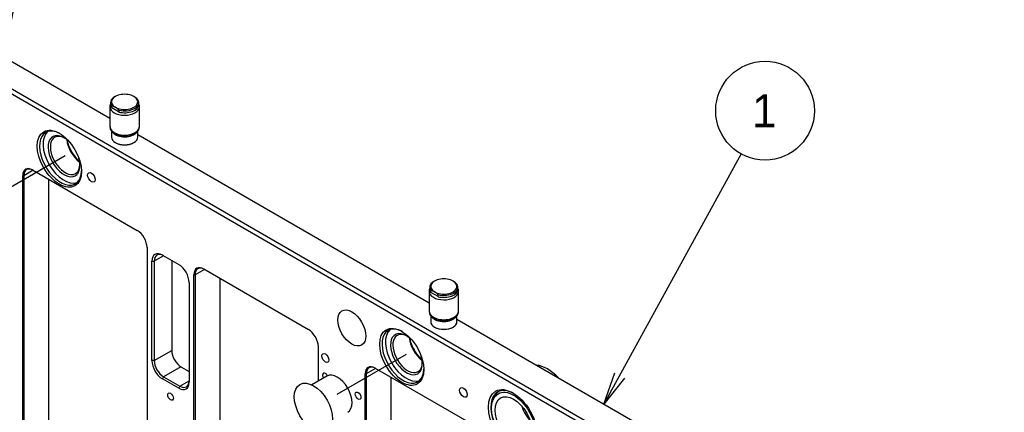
# Model space of a CAD drawing. Extents: x 0 to 826, y -21 to 621.
# Tile 6 of 18: x 144 to 294, y 418 to 478. Entities that reach past the tile are written whole.
import ezdxf
from ezdxf.enums import TextEntityAlignment as Align
from ezdxf.lldxf.tags import DXFTag

# ---------------------------------------------------------------- set-up
doc = ezdxf.new("R2010")
doc.units = 0
for name, color, linetype in [('DEFAULT', 7, 'CONTINUOUS'), ('DV1_デフォルト', 7, 'CONTINUOUS'), ('MKA-275630B', 7, 'CONTINUOUS'), ('MKE-247032A', 7, 'CONTINUOUS'), ('MKE-247033A', 7, 'CONTINUOUS'), ('MPX-247034A', 7, 'CONTINUOUS'), ('YBB-020348_PART_', 7, 'CONTINUOUS'), ('YEE-020314-1', 7, 'CONTINUOUS')]:
    doc.layers.add(name, color=color, linetype=linetype)
doc.styles.add('SEACAD_ARIAL_TTF', font='txt')
tags = doc.linetypes.add('CENTER2', pattern=[28.575, 19.05, -3.175, 3.175, -3.175]).pattern_tags.tags
tags[10:11] = [DXFTag(74, 4), DXFTag(75, 0), DXFTag(340, '0'), DXFTag(46, 0.0), DXFTag(50, 0.0), DXFTag(44, 0.0), DXFTag(45, 0.0)]
tags[8:9] = [DXFTag(74, 4), DXFTag(75, 0), DXFTag(340, '0'), DXFTag(46, 0.0), DXFTag(50, 0.0), DXFTag(44, 0.0), DXFTag(45, 0.0)]
tags[6:7] = [DXFTag(74, 4), DXFTag(75, 0), DXFTag(340, '0'), DXFTag(46, 0.0), DXFTag(50, 0.0), DXFTag(44, 0.0), DXFTag(45, 0.0)]
tags[4:5] = [DXFTag(74, 4), DXFTag(75, 0), DXFTag(340, '0'), DXFTag(46, 0.0), DXFTag(50, 0.0), DXFTag(44, 0.0), DXFTag(45, 0.0)]

# ---------------------------------------------------------------- blocks, each defined once
blk = doc.blocks.new('SEANNOT_GROUP')
at = {"layer": 'DEFAULT', "color": 7, "linetype": 'CONTINUOUS'}
for points in [[(254.05, 457.5), (233.16, 419.49)], [(236.3, 423.47), (233.16, 419.49), (234.83, 424.27)]]:
    blk.add_lwpolyline(points, dxfattribs=at)
blk.add_circle((257.66, 464.07), 7.5, dxfattribs=at)
at = {"layer": 'DEFAULT', "color": 7, "linetype": 'CONTINUOUS', "style": 'SEACAD_ARIAL_TTF'}
blk.add_text('1', height=5, dxfattribs=at).set_placement((255.7, 466.57), align=Align.TOP_LEFT)
blk = doc.blocks.new('SEANNOT_GROUP12')
at = {"layer": 'DEFAULT', "color": 7, "linetype": 'CONTINUOUS'}
for points in [[(145.64, 490.97), (137.72, 451.76)], [(139.53, 456.49), (137.72, 451.76), (137.9, 456.82)]]:
    blk.add_lwpolyline(points, dxfattribs=at)
blk.add_circle((147.12, 498.32), 7.5, dxfattribs=at)
at = {"layer": 'DEFAULT', "color": 7, "linetype": 'CONTINUOUS', "style": 'SEACAD_ARIAL_TTF'}
blk.add_text('8', height=5, dxfattribs=at).set_placement((145.16, 500.82), align=Align.TOP_LEFT)
blk = doc.blocks.new('SE1')
at = {"layer": 'DV1_デフォルト', "color": 7, "linetype": 'CENTER2'}
for p, q in [((140.51, 451.1), (151.21, 457.28)), ((192.6, 421.03), (203.12, 427.1))]:
    blk.add_line(p, q, dxfattribs=at)
at = {"layer": 'MKA-275630B', "color": 7, "linetype": 'CONTINUOUS'}
for p, q in [((158.01, 462.87), (108.68, 491.35)), ((385.94, 326.38), (104.79, 488.7)), ((105.15, 489.31), (386.29, 326.99)), ((206.56, 434.84), (162.26, 460.42)), ((144.76, 454.2), (144.94, 454.2)), ((144.76, 402.01), (144.76, 454.2)), ((146.35, 455.02), (144.94, 454.2)), ((144.94, 454.2), (144.94, 401.96)), ((146.26, 455.07), (162.17, 445.89)), ((148.74, 416.93), (148.74, 453.64)), ((163.68, 443.28), (163.68, 395.31)), ((166.18, 442.04), (164.76, 441.23)), ((166, 442.14), (168.48, 440.72)), ((164.41, 426.12), (164.41, 441.23)), ((164.41, 441.23), (164.76, 441.23)), ((164.76, 441.23), (164.76, 426.12)), ((167.42, 441.33), (167.42, 427.65)), ((170.8, 391.19), (170.8, 439.17)), ((170.8, 439.17), (170.98, 439.17)), ((172.39, 439.98), (170.98, 439.17)), ((170.98, 439.17), (170.98, 391.09)), ((172.31, 440.04), (188.22, 430.85)), ((170.07, 437.96), (170.07, 422.85)), ((174.78, 401.89), (174.78, 438.61)), ((284.69, 389.74), (210.81, 432.39)), ((164.76, 426.12), (167.42, 427.65)), ((189.72, 428.25), (189.72, 423.03)), ((164.76, 426.12), (164.41, 426.12)), ((168.83, 425.2), (166.18, 423.67)), ((168.83, 425.2), (170.07, 424.49)), ((197.02, 424.13), (196.85, 424.13)), ((196.85, 376.15), (196.85, 424.13)), ((198.44, 424.95), (197.02, 424.13)), ((197.02, 424.13), (197.02, 376.05)), ((198.35, 425), (214.26, 415.81)), ((166.18, 423.67), (166, 423.36)), ((168.48, 421.94), (166, 423.36)), ((166.18, 423.67), (168.65, 422.24)), ((168.65, 422.24), (170.07, 423.06)), ((200.82, 386.86), (200.82, 423.57)), ((168.65, 422.24), (168.48, 421.94))]:
    blk.add_line(p, q, dxfattribs=at)
for centre, major_axis in [((150.33, 456.77), (2.38, -4.11)), ((155.21, 453.95), (0.405, -0.702)), ((194.81, 431.08), (1.5, -2.6)), ((202.41, 426.69), (2.38, -4.11)), ((190.8, 426.52), (0.375, -0.65)), ((219.32, 416.93), (2.63, -4.55)), ((167.24, 420.67), (-0.307, 0.532)), ((195.77, 420.79), (-0.307, 0.532)), ((211.78, 421.29), (0.405, -0.702))]:
    blk.add_ellipse(centre, major_axis=major_axis, ratio=0.57735, dxfattribs=at)
for centre, major_axis, start_param, end_param in [((150.51, 456.87), (-2.25, 3.9), 0, 3.899586), ((151.04, 457.17), (-2.25, 3.9), 0.118126, 3.023467), ((150.51, 456.87), (-2.25, 3.9), 5.525192, 6.283185), ((151.04, 457.17), (1.71, -2.97), 1.994213, 6.283185), ((151.21, 457.28), (-1.59, 2.75), 0, 3.888357), ((151.21, 457.28), (-1.59, 2.75), 5.536421, 6.283185), ((153.69, 458.7), (1.59, -2.75), 4.046178, 5.3786), ((153.86, 458.81), (-1.71, 2.97), 0.971651, 2.169941), ((154.57, 459.22), (-2.38, 4.11), 1.270017, 1.871576), ((151.04, 457.17), (1.71, -2.97), 0, 1.147379), ((146.26, 453.34), (1.06, -1.84), 2.356194, 3.926991), ((146.35, 453.39), (1, -1.73), 2.356194, 3.926991), ((162.17, 444.15), (-1.06, 1.84), 3.926991, 5.497787), ((166, 440.31), (1.13, -1.95), 2.356194, 3.926991), ((166.18, 440.41), (1, -1.73), 2.356194, 3.926991), ((168.48, 438.88), (-1.13, 1.95), 3.926991, 5.497787), ((172.31, 438.3), (1.06, -1.84), 2.356194, 3.926991), ((172.39, 438.35), (1, -1.73), 2.356194, 3.926991), ((188.22, 429.11), (-1.06, 1.84), 3.926991, 5.497787), ((202.59, 426.8), (-2.25, 3.9), 0, 3.899585), ((203.12, 427.1), (-2.25, 3.9), 0.118126, 3.023467), ((202.59, 426.8), (-2.25, 3.9), 5.525193, 6.283185), ((203.12, 427.1), (1.71, -2.97), 1.994213, 6.283185), ((203.3, 427.2), (-1.59, 2.75), 0, 3.888357), ((203.3, 427.2), (-1.59, 2.75), 5.536421, 6.283185), ((205.77, 428.63), (1.59, -2.75), 4.046178, 5.3786), ((205.95, 428.74), (-1.71, 2.97), 0.971651, 2.169941), ((206.66, 429.14), (-2.38, 4.11), 1.270017, 1.871576), ((168.83, 426.83), (-1, 1.73), 0.785398, 2.356194), ((166, 425.2), (1.13, -1.95), 3.926991, 5.497787), ((166.18, 425.3), (-1, 1.73), 0.785398, 2.356194), ((198.35, 423.26), (1.06, -1.84), 2.356194, 3.926991), ((198.44, 423.32), (1, -1.73), 2.356194, 3.926991), ((203.12, 427.1), (1.71, -2.97), 0, 1.147379), ((190.8, 423.66), (-0.307, 0.532), 0, 1.587903), ((190.8, 423.66), (-0.307, 0.532), 4.685649, 6.283185), ((168.48, 423.77), (-1.13, 1.95), 2.356194, 3.926991), ((168.65, 423.88), (-1, 1.73), 2.356194, 3.926991), ((219.5, 417.03), (-2.5, 4.33), 0, 3.902293), ((219.5, 417.03), (-2.5, 4.33), 5.522485, 6.283185)]:
    blk.add_ellipse(centre, major_axis=major_axis, ratio=0.57735, start_param=start_param, end_param=end_param, dxfattribs=at)
at = {"layer": 'MKE-247032A', "color": 7, "linetype": 'CONTINUOUS'}
blk.add_line((216.43, 420.53), (216.29, 420.19), dxfattribs=at)
for centre, major_axis, start_param, end_param in [((224.56, 419.95), (3, -5.2), 1.951358, 2.761031), ((219.74, 417.17), (2.5, -4.33), 3.188705, 3.562127), ((223.21, 419.17), (2.01, -3.47), 4.37083, 5.053948)]:
    blk.add_ellipse(centre, major_axis=major_axis, ratio=0.57735, start_param=start_param, end_param=end_param, dxfattribs=at)
for major_axis in [(2.38, -4.11), (2.01, -3.47)]:
    blk.add_ellipse((219.43, 416.99), major_axis=major_axis, ratio=0.57735, dxfattribs=at)
at = {"layer": 'MKE-247033A', "color": 7, "linetype": 'CONTINUOUS'}
for p, q in [((158.85, 466.23), (158.74, 466.17)), ((158.11, 465.29), (158.11, 465)), ((158.29, 464.51), (158.29, 464.8)), ((159.41, 463.87), (158.29, 464.51)), ((162.41, 465), (162.41, 465.29)), ((159.41, 463.87), (159.41, 464.15)), ((207.4, 438.2), (207.29, 438.14)), ((206.66, 437.26), (206.66, 436.97)), ((206.84, 436.48), (206.84, 436.77)), ((207.96, 435.84), (206.84, 436.48)), ((207.96, 435.84), (207.96, 436.12)), ((210.96, 436.97), (210.96, 437.26))]:
    blk.add_line(p, q, dxfattribs=at)
for centre, radius, start, end in [((160.26, 463.88), 2.74, 43.9756, 58.9232), ((158.04, 463.22), 1.59, 59.5977, 81.0257), ((157.43, 462.25), 2.74, 43.9756, 58.9232), ((208.81, 435.85), 2.74, 43.9756, 58.9232), ((206.59, 435.19), 1.59, 59.5977, 81.0257), ((205.98, 434.22), 2.74, 43.9756, 58.9232)]:
    blk.add_arc(centre, radius, start, end, dxfattribs=at)
for centre, major_axis, start_param, end_param in [((160.26, 465.29), (2.15, 0), 2.356194, 3.551241), ((160.26, 465.41), (2, 0), 0.785398, 3.926991), ((160.26, 465.41), (-2, 0), 0.785398, 3.926991), ((160.26, 465.29), (-2.15, 0), 1.161148, 3.551241), ((160.26, 465), (2.15, 0), 3.141593, 3.551241), ((160.26, 465), (-2.15, 0), 1.161148, 3.141593), ((208.81, 437.26), (2.15, 0), 2.356194, 3.551241), ((208.81, 437.38), (2, 0), 0.785398, 3.926991), ((208.81, 437.38), (-2, 0), 0.785398, 3.926991), ((208.81, 437.26), (-2.15, 0), 1.161148, 3.551241), ((208.81, 436.97), (2.15, 0), 3.141593, 3.551241), ((208.81, 436.97), (-2.15, 0), 1.161148, 3.141593)]:
    blk.add_ellipse(centre, major_axis=major_axis, ratio=0.57735, start_param=start_param, end_param=end_param, dxfattribs=at)
at = {"layer": 'MPX-247034A', "color": 7, "linetype": 'CONTINUOUS'}
for p, q in [((158.26, 461.01), (158.26, 460.06)), ((162.26, 460.06), (162.26, 461.01)), ((158.85, 459.25), (158.92, 459.21)), ((161.61, 459.21), (161.68, 459.25)), ((206.81, 432.98), (206.81, 432.03)), ((210.81, 432.03), (210.81, 432.98)), ((207.4, 431.22), (207.47, 431.18)), ((210.16, 431.18), (210.23, 431.22))]:
    blk.add_line(p, q, dxfattribs=at)
for centre, major_axis, start_param, end_param in [((160.26, 460.06), (2, 0), 3.141593, 6.283185), ((160.26, 461.25), (-2, 0), 0.44709, 2.726269), ((160.26, 459.98), (-1.9, 0), 0.785398, 2.356194), ((208.81, 432.03), (2, 0), 3.141593, 6.283185), ((208.81, 433.22), (-2, 0), 0.44709, 2.726269), ((208.81, 431.95), (-1.9, 0), 0.785398, 2.356194)]:
    blk.add_ellipse(centre, major_axis=major_axis, ratio=0.57735, start_param=start_param, end_param=end_param, dxfattribs=at)
at = {"layer": 'YBB-020348_PART_', "color": 7, "linetype": 'CONTINUOUS'}
for p, q in [((158.01, 464.68), (158.01, 461.66)), ((162.51, 461.66), (162.51, 464.68)), ((206.56, 436.65), (206.56, 433.63)), ((211.06, 433.63), (211.06, 436.65))]:
    blk.add_line(p, q, dxfattribs=at)
for centre in [(160.32, 463.26), (208.87, 435.23)]:
    blk.add_arc(centre, 3.07, 268.8451, 298.2258, dxfattribs=at)
for centre, start_param, end_param in [((160.26, 464.68), 6.206288, 6.283185), ((160.26, 464.68), 0, 0.008153), ((160.26, 464.68), 0.008153, 3.11099), ((160.26, 464.68), 3.11099, 3.141593), ((160.26, 461.66), 0, 3.141593), ((208.81, 436.65), 6.206288, 6.283185), ((208.81, 436.65), 0, 0.008153), ((208.81, 436.65), 0.008153, 3.11099), ((208.81, 436.65), 3.11099, 3.141593), ((208.81, 433.63), 0, 3.141593)]:
    blk.add_ellipse(centre, major_axis=(-2.25, 0), ratio=0.57735, start_param=start_param, end_param=end_param, dxfattribs=at)
for points, knots in [([(158.08, 465.06), (158.05, 464.98), (158.01, 464.85), (158.03, 464.73), (158.04, 464.67)], [0.8495081, 0.8495081, 0.8495081, 0.8495081, 0.9374691, 1, 1, 1, 1]), ([(162.5, 464.62), (162.5, 464.65), (162.54, 464.79), (162.5, 464.94), (162.44, 465.07)], [0, 0, 0, 0, 0.0274369, 0.1808613, 0.1808613, 0.1808613, 0.1808613]), ([(158.04, 461.65), (158.05, 461.51), (158.05, 461.23), (158.36, 460.82), (158.83, 460.48), (159.51, 460.24), (159.98, 460.2), (160.26, 460.19)], [0, 0, 0, 0, 0.145199, 0.341533, 0.55009, 0.775599, 1, 1, 1, 1]), ([(161.77, 460.55), (161.88, 460.63), (162.13, 460.79), (162.43, 461.15), (162.48, 461.45), (162.5, 461.6)], [0, 0, 0, 0, 0.251402, 0.665173, 1, 1, 1, 1]), ([(206.63, 437.03), (206.6, 436.95), (206.56, 436.82), (206.58, 436.7), (206.59, 436.64)], [0.8495081, 0.8495081, 0.8495081, 0.8495081, 0.9374691, 1, 1, 1, 1]), ([(211.05, 436.59), (211.05, 436.62), (211.09, 436.76), (211.05, 436.91), (210.99, 437.04)], [0, 0, 0, 0, 0.0274369, 0.1808613, 0.1808613, 0.1808613, 0.1808613]), ([(206.59, 433.62), (206.6, 433.48), (206.6, 433.2), (206.91, 432.79), (207.38, 432.45), (208.06, 432.21), (208.53, 432.17), (208.81, 432.16)], [0, 0, 0, 0, 0.145199, 0.341533, 0.55009, 0.775599, 1, 1, 1, 1]), ([(210.32, 432.52), (210.43, 432.59), (210.68, 432.76), (210.98, 433.12), (211.03, 433.42), (211.05, 433.57)], [0, 0, 0, 0, 0.251402, 0.665173, 1, 1, 1, 1])]:
    blk.add_open_spline(points, degree=3, knots=knots, dxfattribs=at)
at = {"layer": 'YEE-020314-1', "color": 7, "linetype": 'CONTINUOUS'}
blk.add_line((191.01, 423.78), (188.71, 422.45), dxfattribs=at)
blk.add_ellipse((192.6, 421.03), major_axis=(-1.59, 2.75), ratio=0.57735, start_param=3.141593, end_param=6.283185, dxfattribs=at)
blk.add_ellipse((188.98, 418.94), major_axis=(-2.06, 3.57), ratio=0.57735, dxfattribs=at)

msp = doc.modelspace()

# ---------------------------------------------------------------- block references
at = {"layer": 'DEFAULT'}
for name in ['SEANNOT_GROUP12', 'SE1', 'SEANNOT_GROUP']:
    msp.add_blockref(name, (0, 0), dxfattribs=at)

doc.saveas('drawing.dxf')
